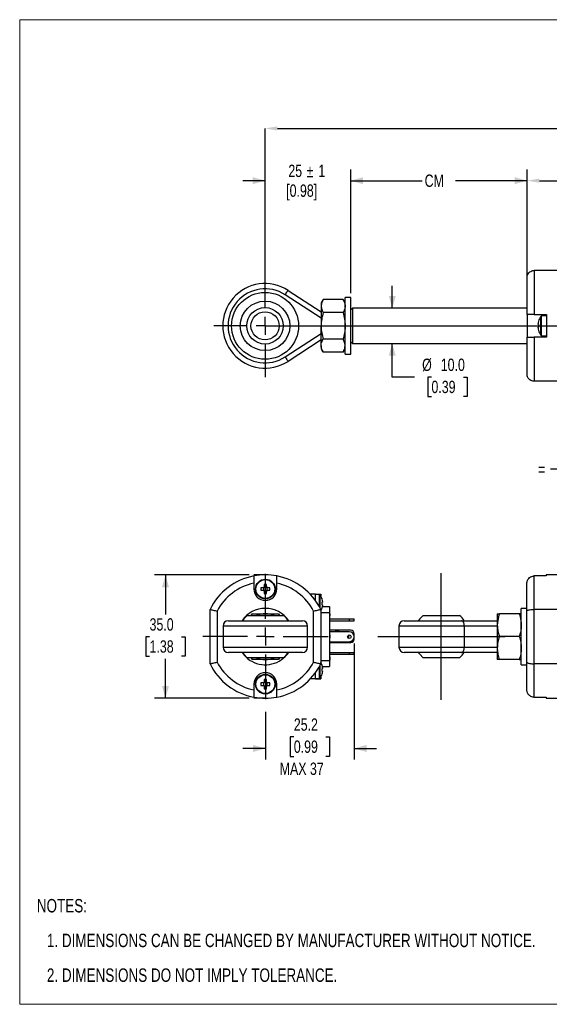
# Model space of a CAD drawing. Header units: millimetres. Extents: x 0 to 432, y 0 to 279.
# Tile 1 of 4: x 0 to 150, y 0 to 279. Entities that reach past the tile are written whole.
import ezdxf

# ---------------------------------------------------------------- set-up
doc = ezdxf.new("R2010")
doc.units = ezdxf.units.MM
doc.header["$PDSIZE"] = -1
doc.linetypes.add('CENTERX2', pattern=[20.32, 12.7, -2.54, 2.54, -2.54])
doc.layers.add('CENTER', color=40, linetype='CENTERX2')
doc.layers.add('DIMENSIONS', color=140, linetype='Continuous', lineweight=25)
doc.layers.add('TEXT', color=140, linetype='Continuous', lineweight=25)
doc.styles.add('SLDTEXTSTYLE0', font='TXT', dxfattribs={"width": 0.75})
doc.dimstyles.new('SLDDIMSTYLE0', dxfattribs={"dimtxt": 3.5, "dimasz": 3.5, "dimexe": 0, "dimexo": 0.0625, "dimgap": 0.875, "dimtad": 0, "dimtih": 1, "dimtoh": 1, "dimdec": 1, "dimrnd": 1e-09, "dimzin": 12, "dimdsep": 46, "dimtxsty": 'SLDTEXTSTYLE0', "dimsah": 1, "dimcen": 0.09, "dimadec": 0, "dimazin": 3, "dimtfac": 1, "dimtdec": 1, "dimtofl": 0, "dimtmove": 0, "dimatfit": 3, "dimfxl": 0, "dimfrac": 2, "dimtolj": 1, "dimtzin": 12, "dimarcsym": 0})
doc.dimstyles.new('SLDDIMSTYLE2', dxfattribs={"dimtxt": 3.5, "dimasz": 3.5, "dimexe": 0, "dimexo": 0.0625, "dimgap": 0.875, "dimtad": 0, "dimtih": 1, "dimtoh": 1, "dimdec": 1, "dimrnd": 1e-09, "dimzin": 4, "dimdsep": 46, "dimtxsty": 'SLDTEXTSTYLE0', "dimsah": 1, "dimcen": 0.09, "dimadec": 0, "dimazin": 1, "dimtfac": 1, "dimtdec": 1, "dimtmove": 0, "dimatfit": 0, "dimfxl": 0, "dimfrac": 2, "dimtolj": 1, "dimtzin": 12, "dimarcsym": 0})
doc.dimstyles.new('SLDDIMSTYLE4', dxfattribs={"dimtxt": 3.5, "dimasz": 3.5, "dimexe": 0, "dimexo": 0.0625, "dimgap": 0.875, "dimtad": 0, "dimtih": 1, "dimtoh": 1, "dimdec": 1, "dimrnd": 1e-09, "dimzin": 4, "dimdsep": 46, "dimtxsty": 'SLDTEXTSTYLE0', "dimsah": 1, "dimcen": 0.09, "dimadec": 0, "dimazin": 1, "dimtfac": 1, "dimtdec": 1, "dimtofl": 0, "dimtmove": 0, "dimatfit": 3, "dimfxl": 0, "dimfrac": 2, "dimtolj": 1, "dimtzin": 12, "dimarcsym": 0})
doc.dimstyles.new('SLDDIMSTYLE5', dxfattribs={"dimtxt": 3.5, "dimasz": 3.5, "dimexe": 0, "dimexo": 0.0625, "dimgap": 0.875, "dimtad": 0, "dimtih": 1, "dimtoh": 1, "dimdec": 1, "dimrnd": 1e-09, "dimzin": 12, "dimdsep": 46, "dimtxsty": 'SLDTEXTSTYLE0', "dimsah": 1, "dimcen": 0.09, "dimadec": 0, "dimazin": 3, "dimtfac": 1, "dimtdec": 1, "dimtmove": 0, "dimatfit": 0, "dimfxl": 0, "dimfrac": 2, "dimtolj": 1, "dimtzin": 12, "dimarcsym": 0})

# ---------------------------------------------------------------- blocks, each defined once
blk = doc.blocks.new('SW_NOTE_0_6')
at = {"layer": 'TEXT', "color": 0, "char_height": 3.81, "attachment_point": 1, "style": 'SLDTEXTSTYLE0'}
for s, insert in [('NOTES:', (0, 4.91)), ('1. DIMENSIONS CAN BE CHANGED BY MANUFACTURER WITHOUT NOTICE.', (2.86, -4.94)), ('2. DIMENSIONS DO NOT IMPLY TOLERANCE.', (2.86, -14.79))]:
    blk.add_mtext(s, dxfattribs=dict(at, insert=insert))
blk = doc.blocks.new('SW_BROKEN_VIEW_0')
at = {"color": 0}
for p, q in [((0, 0), (0, 35.99)), ((262.6, 36.15), (262.6, -0.17)), ((262.6, 30.22), (262.6, 5.77)), ((-17.99, 17.99), (17.99, 17.99)), ((244.44, 17.99), (280.76, 17.99)), ((262.6, 17.99), (257.55, -4.81)), ((262.6, 17.99), (267.66, -4.81))]:
    blk.add_line(p, q, dxfattribs=at)
blk = doc.blocks.new('_D_6')
at = {"layer": 'DIMENSIONS'}
for p, q in [((65.11, 121.85), (38.19, 121.85)), ((41.36, 121.85), (41.36, 110.64)), ((36.83, 104.32), (35.77, 104.32)), ((35.77, 104.32), (35.77, 98.77)), ((45.89, 104.32), (46.95, 104.32)), ((46.95, 104.32), (46.95, 98.77)), ((35.77, 98.77), (36.83, 98.77)), ((41.36, 86.85), (41.36, 98.05)), ((46.95, 98.77), (45.89, 98.77)), ((65.11, 86.85), (38.19, 86.85))]:
    blk.add_line(p, q, dxfattribs=at)
for points in [[(41.36, 121.85), (40.36, 118.35), (42.36, 118.35)], [(41.36, 86.85), (42.36, 90.35), (40.36, 90.35)]]:
    blk.add_solid(points, dxfattribs=at)
at = {"layer": 'DIMENSIONS', "char_height": 3.5, "attachment_point": 1, "style": 'SLDTEXTSTYLE0'}
for s, insert in [('35.0', (36.83, 109.54)), ('1.38', (36.83, 103.28))]:
    blk.add_mtext(s, dxfattribs=dict(at, insert=insert))
blk = doc.blocks.new('_D_7')
at = {"layer": 'DIMENSIONS'}
for p, q in [((94.88, 102.38), (94.88, 69.44)), ((69.68, 83.04), (69.68, 69.44)), ((77.75, 75.9), (76.68, 75.9)), ((76.68, 75.9), (76.68, 70.35)), ((86.8, 75.9), (87.87, 75.9)), ((87.87, 75.9), (87.87, 70.35)), ((69.68, 72.61), (63.33, 72.61)), ((76.68, 70.35), (77.75, 70.35)), ((87.87, 70.35), (86.8, 70.35)), ((94.88, 72.61), (101.23, 72.61))]:
    blk.add_line(p, q, dxfattribs=at)
for points in [[(69.68, 72.61), (66.18, 73.61), (66.18, 71.61)], [(94.88, 72.61), (98.38, 71.61), (98.38, 73.61)]]:
    blk.add_solid(points, dxfattribs=at)
at = {"layer": 'DIMENSIONS', "char_height": 3.5, "attachment_point": 1, "style": 'SLDTEXTSTYLE0'}
for s, insert in [('25.2', (77.75, 81.13)), ('0.99', (77.75, 74.86)), ('MAX 37', (73.75, 68.59))]:
    blk.add_mtext(s, dxfattribs=dict(at, insert=insert))
blk = doc.blocks.new('SW_CENTERMARKSYMBOL_0')
at = {"layer": 'CENTER', "color": 0}
for p, q in [((0, 5.08), (0, 20.04)), ((-5.08, 0), (-20.04, 0)), ((0, 0), (-2.54, 0)), ((0, 0), (0, 2.54)), ((0, 0), (0, -2.54)), ((0, 0), (2.54, 0)), ((5.08, 0), (20.04, 0)), ((0, -5.08), (0, -20.04))]:
    blk.add_line(p, q, dxfattribs=at)
blk = doc.blocks.new('SW_BROKEN_VIEW_1')
at = {"color": 0}
for p, q in [((313.69, 12), (316.56, 12)), ((0, 0), (167.85, 0)), ((90.26, 0), (90.26, -44.29)), ((93.6, 0), (93.6, -35.3)), ((97.2, 0), (97.2, -25.54)), ((180.55, 0), (313.69, 0)), ((252.1, -25.54), (252.1, 0)), ((256.47, -35.3), (256.47, 0)), ((261.09, -44.29), (261.09, 0)), ((316.56, -12), (313.69, -12))]:
    blk.add_line(p, q, dxfattribs=at)
blk = doc.blocks.new('_D_15')
at = {"layer": 'DIMENSIONS'}
for p, q in [((163.2, 155.95), (163.2, 148.63)), ((159.86, 151.81), (150.57, 151.81)), ((163.2, 151.81), (169.55, 151.81))]:
    blk.add_line(p, q, dxfattribs=at)
for points in [[(159.86, 151.81), (156.36, 152.81), (156.36, 150.81)], [(163.2, 151.81), (166.7, 150.81), (166.7, 152.81)]]:
    blk.add_solid(points, dxfattribs=at)
at = {"layer": 'DIMENSIONS', "insert": (147.03, 153.54), "char_height": 3.5, "attachment_point": 1, "style": 'SLDTEXTSTYLE0'}
blk.add_mtext('=', dxfattribs=at)
blk = doc.blocks.new('_D_18')
at = {"layer": 'DIMENSIONS'}
for p, q in [((93.9, 201.79), (93.9, 236.9)), ((143.9, 207.49), (143.9, 236.9)), ((93.9, 233.72), (114.15, 233.72)), ((143.9, 233.72), (123.65, 233.72))]:
    blk.add_line(p, q, dxfattribs=at)
for points in [[(93.9, 233.72), (97.4, 232.72), (97.4, 234.72)], [(143.9, 233.72), (140.4, 234.72), (140.4, 232.72)]]:
    blk.add_solid(points, dxfattribs=at)
at = {"layer": 'DIMENSIONS', "insert": (114.86, 235.46), "char_height": 3.5, "attachment_point": 1, "style": 'SLDTEXTSTYLE0'}
blk.add_mtext('CM', dxfattribs=at)
blk = doc.blocks.new('_D_19')
at = {"layer": 'DIMENSIONS'}
for p, q in [((69.6, 208.33), (69.6, 236.9)), ((93.9, 201.79), (93.9, 236.9)), ((69.6, 233.72), (63.25, 233.72)), ((93.9, 233.72), (100.25, 233.72))]:
    blk.add_line(p, q, dxfattribs=at)
for points in [[(69.6, 233.72), (66.1, 234.72), (66.1, 232.72)], [(93.9, 233.72), (97.4, 232.72), (97.4, 234.72)]]:
    blk.add_solid(points, dxfattribs=at)
at = {"layer": 'DIMENSIONS', "char_height": 3.5, "attachment_point": 1, "style": 'SLDTEXTSTYLE0'}
for s, insert in [('25', (76.2, 238.26)), ('%%p', (81.38, 238.21)), ('1', (84.71, 238.26)), ('[0.98]', (75.59, 232.65))]:
    blk.add_mtext(s, dxfattribs=dict(at, insert=insert))
blk = doc.blocks.new('_D_21')
at = {"layer": 'DIMENSIONS'}
for p, q in [((105.67, 197.52), (105.67, 203.87)), ((105.67, 177.99), (105.67, 187.52)), ((112.02, 177.99), (105.67, 177.99)), ((116.79, 177.99), (115.72, 177.99)), ((115.72, 177.99), (115.72, 172.44)), ((125.84, 177.99), (126.91, 177.99)), ((126.91, 177.99), (126.91, 172.44)), ((115.72, 172.44), (116.79, 172.44)), ((126.91, 172.44), (125.84, 172.44))]:
    blk.add_line(p, q, dxfattribs=at)
for points in [[(105.67, 197.52), (106.67, 201.02), (104.67, 201.02)], [(105.67, 187.52), (104.67, 184.02), (106.67, 184.02)]]:
    blk.add_solid(points, dxfattribs=at)
at = {"layer": 'DIMENSIONS', "char_height": 3.5, "attachment_point": 1, "style": 'SLDTEXTSTYLE0'}
for s, insert in [('%%c', (114.15, 183.22)), ('10.0', (119.43, 183.22)), ('0.39', (116.79, 176.95))]:
    blk.add_mtext(s, dxfattribs=dict(at, insert=insert))
blk = doc.blocks.new('_D_22')
at = {"layer": 'Defpoints', "color": 0}
for p in [(69.6, 248.54), (69.6, 207.06), (383.29, 207.06)]:
    blk.add_point(p, dxfattribs=at)
at = {"layer": 'DIMENSIONS', "color": 0, "lineweight": -2}
for p, q in [((69.6, 207.13), (69.6, 248.54)), ((73.1, 248.54), (208.25, 248.54)), ((379.79, 248.54), (223.13, 248.54)), ((383.29, 207.13), (383.29, 248.54))]:
    blk.add_line(p, q, dxfattribs=at)
at = {"layer": 'DIMENSIONS', "color": 0}
for points in [[(73.1, 249.12), (73.1, 247.95), (69.6, 248.54)], [(379.79, 249.12), (379.79, 247.95), (383.29, 248.54)]]:
    blk.add_solid(points, dxfattribs=at)
at = {"layer": 'DIMENSIONS', "color": 0, "insert": (215.69, 253.2), "char_height": 3.5, "attachment_point": 2, "style": 'SLDTEXTSTYLE0'}
blk.add_mtext('\\A1;639.5%%P\\P[25.17]  ', dxfattribs=at)
blk = doc.blocks.new('_D_23')
at = {"layer": 'Defpoints', "color": 0}
for p in [(143.9, 233.72), (143.9, 206.22), (360.59, 205.22)]:
    blk.add_point(p, dxfattribs=at)
at = {"layer": 'DIMENSIONS', "color": 0, "lineweight": -2}
for p, q in [((143.9, 206.29), (143.9, 233.72)), ((147.4, 233.72), (208.29, 233.72)), ((357.09, 233.72), (222.73, 233.72)), ((360.59, 205.29), (360.59, 233.72))]:
    blk.add_line(p, q, dxfattribs=at)
at = {"layer": 'DIMENSIONS', "color": 0}
for points in [[(147.4, 234.31), (147.4, 233.14), (143.9, 233.72)], [(357.09, 234.31), (357.09, 233.14), (360.59, 233.72)]]:
    blk.add_solid(points, dxfattribs=at)
at = {"layer": 'DIMENSIONS', "color": 0, "insert": (215.51, 238.39), "char_height": 3.5, "width": 10.5, "attachment_point": 2, "style": 'SLDTEXTSTYLE0'}
blk.add_mtext('\\A1;356.5\\P[14.03]', dxfattribs=at)
blk = doc.blocks.new('SW_CENTERMARKSYMBOL_1')
at = {"layer": 'CENTER', "color": 0}
for p, q in [((0, 5.08), (0, 14.54)), ((-5.08, 0), (-14.54, 0)), ((0, 0), (-2.54, 0)), ((0, 0), (0, 2.54)), ((0, 0), (0, -2.54)), ((0, 0), (2.54, 0)), ((5.08, 0), (14.54, 0)), ((0, -5.08), (0, -14.54))]:
    blk.add_line(p, q, dxfattribs=at)

msp = doc.modelspace()

# ---------------------------------------------------------------- linework, layer by layer
at = {"color": 7, "linetype": 'Continuous', "lineweight": 18}
for p, q in [((0, 0), (0, 279.4)), ((0, 279.4), (431.8, 279.4)), ((0, 0), (431.8, 0))]:
    msp.add_line(p, q, dxfattribs=at)
for p, q in [((145.89889, 208.22418), (145.89889, 195.77418)), ((155.3989, 208.22418), (145.89889, 208.22418)), ((143.8989, 195.77418), (143.8989, 206.22418)), ((85.49888, 194.73714), (75.30619, 201.33762)), ((76.12152, 202.59668), (85.49888, 196.52418)), ((86.07943, 200.02974), (85.49888, 199.02418)), ((85.49888, 199.02418), (85.49888, 198.15335)), ((91.71833, 200.02974), (86.07943, 200.02974)), ((92.29888, 199.02418), (91.71833, 200.02974)), ((93.89887, 200.52418), (92.29888, 200.52418)), ((92.29888, 188.66539), (92.29888, 200.52418)), ((93.89887, 188.66539), (93.89887, 200.52418)), ((85.49888, 198.15335), (85.49888, 192.52418)), ((91.71833, 196.27696), (86.07943, 196.27696)), ((94.39887, 197.52418), (93.89887, 197.02418)), ((143.8989, 197.52418), (94.39887, 197.52418)), ((94.39887, 197.5234), (94.39887, 187.52418)), ((145.89889, 195.77418), (143.8989, 195.77418)), ((143.8989, 195.77418), (143.8989, 189.27418)), ((145.89889, 195.77418), (149.39889, 195.77418)), ((149.39889, 195.77418), (149.39889, 189.27418)), ((147.04468, 192.89418), (147.04468, 193.08894)), ((147.18677, 192.89418), (147.04468, 192.89418)), ((147.77427, 192.52418), (147.77427, 195.1986)), ((149.39889, 195.32418), (148.0024, 195.32418)), ((148.0024, 192.52418), (148.0024, 195.32418)), ((75.30619, 183.71075), (85.49888, 190.31123)), ((85.49888, 186.89502), (85.49888, 192.52418)), ((147.04468, 191.95942), (147.04468, 192.15418)), ((147.04468, 192.15418), (147.18677, 192.15418)), ((147.77427, 189.84977), (147.77427, 192.52418)), ((148.0024, 189.72418), (148.0024, 192.52418)), ((85.49888, 188.52418), (76.12152, 182.45169)), ((91.71833, 188.77141), (86.07943, 188.77141)), ((92.29888, 184.52418), (92.29888, 188.66539)), ((93.89887, 184.52418), (93.89887, 188.66539)), ((93.89887, 188.02418), (94.39887, 187.52418)), ((94.39887, 187.52418), (143.8989, 187.52418)), ((143.8989, 178.82419), (143.8989, 189.27418)), ((143.8989, 189.27418), (145.89889, 189.27418)), ((145.89889, 189.27418), (145.89889, 176.82418)), ((149.39889, 189.27418), (145.89889, 189.27418)), ((148.0024, 189.72418), (149.39889, 189.72418)), ((85.49888, 186.89502), (85.49888, 186.02418)), ((85.49888, 186.02418), (86.07943, 185.01863)), ((91.71833, 185.01863), (86.07943, 185.01863)), ((91.71833, 185.01863), (92.29888, 186.02418)), ((92.29888, 184.52418), (93.89887, 184.52418)), ((155.3989, 176.82418), (145.89889, 176.82418)), ((145.87102, 121.54357), (145.87102, 112.07846)), ((149.37102, 121.54357), (145.87102, 121.54357)), ((155.37103, 121.848), (149.37102, 121.848)), ((149.37102, 121.848), (149.37102, 121.54357)), ((66.42709, 119.50344), (66.42709, 117.848)), ((69.11233, 118.218), (68.37075, 118.218)), ((68.37075, 117.478), (69.11233, 117.478)), ((69.1496, 118.218), (69.1496, 118.02378)), ((69.1496, 117.67222), (69.1496, 117.478)), ((69.30709, 119.15433), (69.30709, 118.41276)), ((69.50131, 118.37548), (69.30709, 118.37548)), ((70.04709, 118.37548), (69.85286, 118.37548)), ((70.04709, 118.41276), (70.04709, 119.15433)), ((70.20457, 118.02378), (70.20457, 118.218)), ((70.20457, 117.478), (70.20457, 117.67222)), ((70.98342, 118.218), (70.24185, 118.218)), ((70.24185, 117.478), (70.98342, 117.478)), ((72.92709, 117.848), (72.92709, 119.50344)), ((143.87103, 111.59783), (143.87103, 119.50344)), ((69.30709, 117.32052), (69.50131, 117.32052)), ((69.30709, 117.28324), (69.30709, 116.54167)), ((69.85286, 117.32052), (70.04709, 117.32052)), ((70.04709, 116.54167), (70.04709, 117.28324)), ((83.87709, 116.348), (82.41482, 116.348)), ((83.87709, 114.5759), (83.87709, 116.348)), ((83.87709, 116.348), (85.37708, 116.348)), ((84.98208, 116.248), (83.87709, 116.248)), ((84.98208, 116.248), (84.98208, 113.748)), ((85.17389, 116.15226), (85.17389, 113.748)), ((85.37708, 116.348), (85.37708, 115.85513)), ((53.97709, 96.61754), (53.97709, 112.07846)), ((84.98208, 113.748), (84.98208, 112.8337)), ((85.17389, 113.748), (85.17389, 112.47813)), ((85.37708, 112.07846), (85.37708, 96.61754)), ((85.92274, 114.118), (85.77509, 114.118)), ((85.77509, 113.378), (85.92274, 113.378)), ((85.77509, 112.54871), (85.79062, 112.54097)), ((85.85692, 112.848), (87.87709, 112.848)), ((85.92274, 114.29102), (85.92274, 114.118)), ((85.92274, 113.378), (85.92274, 113.20498)), ((87.87709, 112.848), (87.87709, 111.148)), ((143.87103, 112.348), (142.27104, 112.348)), ((142.27104, 96.348), (142.27104, 112.348)), ((155.37103, 112.07846), (145.87102, 112.07846)), ((145.87102, 112.07846), (145.87102, 96.61754)), ((55.97709, 111.59783), (55.97709, 97.09817)), ((64.50733, 110.348), (69.60521, 110.348)), ((65.63563, 110.348), (65.92431, 110.848)), ((69.60521, 110.348), (74.84684, 110.348)), ((73.42986, 110.848), (73.71854, 110.348)), ((83.37709, 97.09817), (83.37709, 111.59783)), ((85.37708, 111.148), (87.87709, 111.148)), ((87.87709, 111.148), (87.87709, 97.548)), ((88.07709, 110.79805), (87.87709, 110.79805)), ((88.07709, 110.67425), (87.87709, 110.67425)), ((88.07709, 110.25959), (87.87709, 110.25959)), ((87.87709, 109.348), (93.47709, 109.348)), ((88.07709, 110.67425), (88.07709, 110.79805)), ((93.47709, 109.348), (93.47709, 108.848)), ((93.47709, 109.348), (94.87709, 109.348)), ((94.87709, 108.848), (94.87709, 109.348)), ((114.40177, 110.348), (124.7408, 110.348)), ((135.47102, 110.848), (136.05159, 110.848)), ((135.47102, 110.848), (135.47102, 107.598)), ((141.69047, 110.848), (136.05159, 110.848)), ((142.27104, 110.848), (141.69047, 110.848)), ((143.87103, 97.09817), (143.87103, 111.59783)), ((57.67709, 107.348), (57.67709, 101.348)), ((81.67709, 107.348), (57.67709, 107.348)), ((59.17709, 108.848), (80.17709, 108.848)), ((81.67709, 101.348), (81.67709, 107.348)), ((87.87709, 108.848), (93.47709, 108.848)), ((93.47709, 108.848), (94.87709, 108.848)), ((107.57104, 107.348), (107.57104, 101.348)), ((126.09368, 107.348), (107.57104, 107.348)), ((109.07103, 108.848), (125.27835, 108.848)), ((125.27835, 108.848), (135.47102, 108.848)), ((126.09368, 107.348), (126.09368, 101.348)), ((135.47102, 107.348), (126.09368, 107.348)), ((135.47102, 107.598), (135.47102, 101.098)), ((93.87709, 106.148), (87.87709, 106.148)), ((93.47709, 105.698), (87.87709, 105.698)), ((88.07709, 104.94941), (87.87709, 104.94941)), ((88.07709, 104.87248), (87.87709, 104.87248)), ((88.07709, 104.4458), (87.87709, 104.4458)), ((88.07709, 104.0071), (87.87709, 104.0071)), ((88.07709, 103.98787), (87.87709, 103.98787)), ((94.87709, 103.648), (94.87709, 105.148)), ((141.69047, 104.348), (136.05159, 104.348)), ((57.67709, 101.348), (81.67709, 101.348)), ((87.87709, 102.898), (93.47709, 102.898)), ((87.87709, 102.648), (93.87709, 102.648)), ((107.57104, 101.348), (126.09368, 101.348)), ((126.09368, 101.348), (135.47102, 101.348)), ((135.47102, 101.098), (135.47102, 97.848)), ((80.17709, 99.848), (59.17709, 99.848)), ((74.84684, 98.348), (64.50733, 98.348)), ((65.63563, 98.348), (65.92431, 97.848)), ((73.71854, 98.348), (73.42986, 97.848)), ((87.87709, 99.848), (93.47709, 99.848)), ((87.87709, 99.348), (93.47709, 99.348)), ((88.07709, 98.60348), (87.87709, 98.60348)), ((88.07709, 98.58425), (87.87709, 98.58425)), ((88.07709, 98.12271), (87.87709, 98.12271)), ((93.47709, 99.848), (93.47709, 99.348)), ((93.47709, 99.848), (94.87709, 99.848)), ((93.47709, 99.348), (94.87709, 99.348)), ((94.87709, 99.348), (94.87709, 99.848)), ((125.27835, 99.848), (109.07103, 99.848)), ((124.74029, 98.348), (114.40128, 98.348)), ((135.47102, 99.848), (125.27835, 99.848)), ((136.05159, 97.848), (135.47102, 97.848)), ((141.69047, 97.848), (136.05159, 97.848)), ((141.69047, 97.848), (142.27104, 97.848)), ((84.98208, 95.8623), (84.98208, 94.948)), ((85.17389, 96.21787), (85.17389, 94.948)), ((85.37708, 97.548), (87.87709, 97.548)), ((85.92274, 95.318), (85.77509, 95.318)), ((85.85692, 95.848), (87.87709, 95.848)), ((85.92274, 95.49102), (85.92274, 95.318)), ((88.07709, 97.64194), (87.87709, 97.64194)), ((88.07709, 97.62271), (87.87709, 97.62271)), ((87.87709, 97.548), (87.87709, 95.848)), ((142.27104, 96.348), (143.87103, 96.348)), ((143.87103, 89.19256), (143.87103, 97.09817)), ((155.37103, 96.61754), (145.87102, 96.61754)), ((145.87102, 96.61754), (145.87102, 87.15243)), ((83.87709, 92.348), (82.41482, 92.348)), ((83.87709, 92.348), (83.87709, 94.1201)), ((83.87709, 92.448), (84.98208, 92.448)), ((83.87709, 92.348), (85.37708, 92.348)), ((84.98208, 94.948), (84.98208, 92.448)), ((85.17389, 94.948), (85.17389, 92.54374)), ((85.37708, 92.84087), (85.37708, 92.348)), ((85.77509, 94.578), (85.92274, 94.578)), ((85.79062, 93.74097), (85.77509, 93.74871)), ((85.92274, 94.578), (85.92274, 94.40498)), ((66.42709, 90.848), (66.42709, 89.19256)), ((69.11233, 91.218), (68.37075, 91.218)), ((68.37075, 90.478), (69.11233, 90.478)), ((69.1496, 91.218), (69.1496, 91.02378)), ((69.1496, 90.67222), (69.1496, 90.478)), ((69.30709, 92.15433), (69.30709, 91.41276)), ((69.50131, 91.37548), (69.30709, 91.37548)), ((69.30709, 90.32052), (69.50131, 90.32052)), ((69.30709, 90.28324), (69.30709, 89.54167)), ((70.04709, 91.37548), (69.85286, 91.37548)), ((69.85286, 90.32052), (70.04709, 90.32052)), ((70.04709, 91.41276), (70.04709, 92.15433)), ((70.04709, 89.54167), (70.04709, 90.28324)), ((70.20457, 91.02378), (70.20457, 91.218)), ((70.20457, 90.478), (70.20457, 90.67222)), ((70.98342, 91.218), (70.24185, 91.218)), ((70.24185, 90.478), (70.98342, 90.478)), ((72.92709, 89.19256), (72.92709, 90.848)), ((145.87102, 87.15243), (149.37102, 87.15243)), ((149.37102, 87.15243), (149.37102, 86.848)), ((149.37102, 86.848), (155.37103, 86.848))]:
    msp.add_line(p, q)
at = {"flags": 128}
for points in [[(75.30619, 201.33762), (75.46524, 201.58325), (75.61822, 201.81944), (75.75915, 202.03711), (75.88271, 202.22791), (75.98413, 202.38449), (76.05947, 202.50084), (76.10584, 202.57249), (76.12152, 202.59668)], [(147.18677, 191.21785), (147.1813, 191.21512), (147.17738, 191.21318), (147.17504, 191.21201), (147.17425, 191.21162)], [(75.30619, 183.71075), (75.46524, 183.46512), (75.61822, 183.22893), (75.75915, 183.01125), (75.88271, 182.82046), (75.98413, 182.66388), (76.05947, 182.54753), (76.10584, 182.47588), (76.12152, 182.45169)], [(85.77509, 114.94729), (85.78188, 114.95067), (85.78674, 114.9531), (85.78965, 114.95455), (85.79062, 114.95503)], [(64.50733, 110.348), (63.5571, 109.37515), (63.15969, 108.848)], [(114.40128, 110.348), (113.45105, 109.37515), (113.05365, 108.848)], [(126.09368, 107.348), (126.078, 107.64064), (126.03162, 107.92203), (125.95626, 108.18136), (125.85488, 108.40866), (125.73132, 108.5952), (125.59036, 108.73382), (125.43741, 108.81918), (125.27835, 108.848)], [(125.27835, 99.848), (125.43741, 99.87682), (125.59036, 99.96218), (125.73132, 100.1008), (125.85488, 100.28734), (125.95626, 100.51464), (126.03162, 100.77397), (126.078, 101.05536), (126.09368, 101.348)], [(63.15969, 99.848), (63.5571, 99.32085), (64.50733, 98.348)], [(113.05365, 99.848), (113.45105, 99.32085), (114.40128, 98.348)], [(85.77509, 96.14729), (85.78188, 96.15067), (85.78674, 96.1531), (85.78965, 96.15455), (85.79062, 96.15503)]]:
    msp.add_lwpolyline(points, dxfattribs=at)
for centre, radius in [((69.59889, 192.52419), 9.50001), ((69.59889, 192.52419), 7.02522), ((69.59888, 192.52419), 5.16976), ((69.59888, 192.52418), 4), ((69.67709, 117.848), 2.8), ((69.67709, 117.848), 2.67442), ((93.47709, 104.298), 0.5), ((69.67709, 90.848), 2.8), ((69.67709, 90.848), 2.67442)]:
    msp.add_circle(centre, radius)
for centre, radius, start, end in [((69.59888, 192.52418), 12, 57.0741084, 302.9258916), ((69.59888, 192.52418), 10.5, 57.0741379, 302.9258621), ((151.99812, 192.52428), 4.98552, 164.8108669, 173.4966671), ((151.99858, 192.52428), 4.99968, 147.6629581, 164.7808659), ((150.85605, 201.20941), 8.24085, 243.463119, 243.5603522), ((152.64839, 192.52418), 5.47414, 176.1243948, 183.8756052), ((148.00238, 195.05422), 0.26997, 89.9981061, 147.6676238), ((151.99811, 192.52409), 4.98551, 186.5033242, 195.1891351), ((151.99857, 192.52409), 4.99967, 195.2191197, 212.3370563), ((148.00238, 189.99415), 0.26997, 212.3321822, 270.0021328), ((69.67709, 104.348), 17.5, 100.7027797, 153.7850135), ((69.67709, 104.348), 17.5, 79.2972203, 100.7027797), ((69.67709, 104.348), 17.5, 26.2149865, 79.2972203), ((69.67709, 104.348), 15.5, 102.1034489, 152.1129008), ((69.67709, 117.848), 3.25, 180, 0), ((79.33922, 117.848), 10.97471, 178.0679709, 181.9320291), ((69.67709, 117.848), 0.67517, 123.2306279, 146.7693721), ((69.67709, 117.848), 0.67517, 213.2306279, 236.7693721), ((69.67709, 117.848), 0.556, 161.5697125, 198.4302875), ((69.67709, 117.848), 0.556, 138.2817896, 161.5697125), ((69.67709, 117.848), 0.556, 198.4302875, 221.7182104), ((69.67709, 117.848), 0.556, 131.7182104, 138.2817896), ((69.67709, 117.848), 0.556, 221.7182104, 228.2817896), ((69.67709, 108.18461), 10.97596, 88.0681911, 91.9318089), ((69.67709, 117.848), 0.556, 108.4302875, 131.7182104), ((69.67709, 117.848), 0.556, 228.2817896, 251.5697125), ((69.67709, 117.848), 0.556, 71.5697125, 108.4302875), ((69.67709, 117.848), 0.556, 48.2817896, 71.5697125), ((69.67709, 117.848), 0.556, 288.4302875, 311.7182104), ((69.67709, 117.848), 0.67517, 33.2306279, 56.7693721), ((69.67709, 117.848), 0.556, 41.7182104, 48.2817896), ((69.67709, 117.848), 0.67517, 303.2306279, 326.7693721), ((69.67709, 117.848), 0.556, 311.7182104, 318.2817896), ((69.67709, 117.848), 0.556, 18.4302875, 41.7182104), ((69.67709, 117.848), 0.556, 318.2817896, 341.5697125), ((69.67709, 117.848), 0.556, 341.5697125, 18.4302875), ((60.01495, 117.848), 10.97471, 358.0679709, 1.9320291), ((69.67709, 104.348), 15.5, 27.8870992, 77.8965511), ((69.67709, 127.50939), 10.97396, 268.0678386, 271.9321614), ((69.67709, 117.848), 0.556, 251.5697125, 288.4302875), ((84.98208, 116.008), 0.24, 36.9461269, 90), ((81.97709, 113.748), 4, 17.5632441, 36.9461269), ((81.97709, 113.748), 3.98285, 7.8360463, 17.5244473), ((69.67709, 104.348), 8, 34.2288663, 145.7711337), ((81.97709, 113.748), 4, 328.2116694, 342.4367559), ((81.37774, 113.748), 4.41289, 355.1903709, 4.8096291), ((81.97709, 113.748), 3.98285, 342.4755527, 352.1639537), ((69.67709, 104.348), 6.5, 90, 112.6198649), ((69.67709, 104.348), 6.5, 67.3801351, 90), ((69.67709, 104.348), 7.92, 34.6235355, 49.2509456), ((119.57206, 104.34894), 7.91862, 34.6221964, 49.2521618), ((59.17709, 107.348), 1.5, 90, 180), ((80.17709, 107.348), 1.5, 360, 90), ((109.07104, 107.34799), 1.50001, 90.0005573, 179.9996028), ((90.07709, 104.398), 1.5, 60.0735651, 119.9264349), ((90.07709, 104.398), 1.45, 63.7084447, 116.2915553), ((92.87709, 104.398), 0.5, 298.0026467, 43.0727089), ((93.47709, 104.298), 1.4, 270, 90), ((93.87709, 105.148), 1, 0, 90), ((93.87709, 103.648), 1, 270, 0), ((59.17709, 101.348), 1.5, 180, 270), ((80.17709, 101.348), 1.5, 270, 0), ((109.07104, 101.34801), 1.50001, 180.0003972, 269.9994427), ((69.67709, 104.348), 8, 214.2288663, 241.1610289), ((69.67709, 104.348), 8, 241.1610289, 325.7711337), ((69.67709, 104.348), 6.5, 247.3801351, 270), ((69.67709, 104.348), 6.5, 270, 292.6198649), ((69.67709, 104.348), 7.92, 310.7490544, 325.3764645), ((119.57149, 104.34757), 7.91938, 310.7485424, 325.3770993), ((69.67709, 104.348), 17.5, 206.2149865, 259.2972203), ((69.67709, 104.348), 15.5, 207.8870992, 257.8965511), ((69.67709, 104.348), 15.5, 282.1034489, 332.1129008), ((69.67709, 104.348), 17.5, 280.7027797, 333.7850135), ((81.97709, 94.948), 4, 17.5632441, 31.7883306), ((81.97709, 94.948), 3.98285, 7.8360463, 17.5244473), ((81.37774, 94.948), 4.41289, 355.1903709, 4.8096291), ((69.67709, 90.848), 3.25, 0, 180), ((84.98208, 92.688), 0.24, 270, 323.0538731), ((81.97709, 94.948), 4, 323.0538731, 342.4367559), ((81.97709, 94.948), 3.98285, 342.4755527, 352.1639537), ((79.33922, 90.848), 10.97471, 178.0679709, 181.9320291), ((69.67709, 90.848), 0.67517, 123.2306279, 146.7693721), ((69.67709, 90.848), 0.67517, 213.2306279, 236.7693721), ((69.67709, 90.848), 0.556, 161.5697125, 198.4302875), ((69.67709, 90.848), 0.556, 138.2817896, 161.5697125), ((69.67709, 90.848), 0.556, 198.4302875, 221.7182104), ((69.67709, 90.848), 0.556, 131.7182104, 138.2817896), ((69.67709, 90.848), 0.556, 221.7182104, 228.2817896), ((69.67709, 81.18661), 10.97396, 88.0678386, 91.9321614), ((69.67709, 90.848), 0.556, 108.4302875, 131.7182104), ((69.67709, 90.848), 0.556, 228.2817896, 251.5697125), ((69.67709, 100.51139), 10.97596, 268.0681911, 271.9318089), ((69.67709, 90.848), 0.556, 71.5697125, 108.4302875), ((69.67709, 90.848), 0.556, 251.5697125, 288.4302875), ((69.67709, 90.848), 0.556, 48.2817896, 71.5697125), ((69.67709, 90.848), 0.556, 288.4302875, 311.7182104), ((69.67709, 90.848), 0.67517, 33.2306279, 56.7693721), ((69.67709, 90.848), 0.556, 41.7182104, 48.2817896), ((69.67709, 90.848), 0.67517, 303.2306279, 326.7693721), ((69.67709, 90.848), 0.556, 311.7182104, 318.2817896), ((69.67709, 90.848), 0.556, 18.4302875, 41.7182104), ((69.67709, 90.848), 0.556, 318.2817896, 341.5697125), ((69.67709, 90.848), 0.556, 341.5697125, 18.4302875), ((60.01495, 90.848), 10.97471, 358.0679709, 1.9320291), ((69.67709, 104.348), 17.5, 259.2972203, 280.7027797)]:
    msp.add_arc(centre, radius, start, end)
for centre, major_axis, start_param, end_param in [((69.60812, 117.848), (0.49169, 0), 2.772178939, 3.511006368), ((69.67709, 117.91696), (0, 0.49169), 5.913771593, 6.652599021), ((69.74605, 117.848), (0.49169, 0), 5.913771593, 6.652599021), ((69.67709, 117.77904), (0, 0.49169), 2.772178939, 3.511006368), ((69.60812, 90.848), (0.49169, 0), 2.772178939, 3.511006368), ((69.67709, 90.91696), (0, 0.49169), 5.913771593, 6.652599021), ((69.67709, 90.77904), (0, 0.49169), 2.772178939, 3.511006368), ((69.74605, 90.848), (0.49169, 0), 5.913771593, 6.652599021)]:
    msp.add_ellipse(centre, major_axis=major_axis, ratio=0.990115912, start_param=start_param, end_param=end_param)
for points, knots in [([(143.8989, 206.22418), (143.89891, 206.22842), (143.89911, 206.39344), (143.94899, 206.78124), (144.19595, 207.34292), (144.6517, 207.83128), (145.23933, 208.16072), (145.67861, 208.20299), (145.89889, 208.22418)], [0, 0, 0, 0, 0.004057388, 0.158252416, 0.371102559, 0.580638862, 0.789707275, 1, 1, 1, 1]), ([(86.07943, 200.02974), (85.91733, 199.72995), (85.5997, 199.14252), (85.53202, 198.4785), (85.49888, 198.15335)], [0, 0, 0, 0, 0.510326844, 1, 1, 1, 1]), ([(91.71833, 200.02974), (91.88042, 199.72995), (92.19806, 199.14252), (92.26574, 198.4785), (92.29888, 198.15335)], [0, 0, 0, 0, 0.510326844, 1, 1, 1, 1]), ([(85.49888, 198.15335), (85.49956, 198.10888), (85.50476, 197.76788), (85.64277, 197.108), (85.93025, 196.56087), (86.07943, 196.27696)], [0, 0, 0, 0, 0.067299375, 0.5160264, 1, 1, 1, 1]), ([(86.07943, 196.27696), (85.91717, 195.66749), (85.58968, 194.43738), (85.52933, 193.16577), (85.49888, 192.52418)], [0, 0, 0, 0, 0.495457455, 1, 1, 1, 1]), ([(92.29888, 198.15335), (92.2982, 198.10888), (92.29299, 197.76788), (92.15499, 197.108), (91.8675, 196.56087), (91.71833, 196.27696)], [0, 0, 0, 0, 0.067299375, 0.5160264, 1, 1, 1, 1]), ([(91.71833, 196.27696), (91.88058, 195.66749), (92.20807, 194.43738), (92.26843, 193.16577), (92.29888, 192.52418)], [0, 0, 0, 0, 0.495457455, 1, 1, 1, 1]), ([(85.49888, 192.52418), (85.49957, 192.43525), (85.50482, 191.76163), (85.63163, 190.49153), (85.92925, 189.34827), (86.07943, 188.77141)], [0, 0, 0, 0, 0.070076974, 0.530778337, 1, 1, 1, 1]), ([(92.29888, 192.52418), (92.29818, 192.43525), (92.29294, 191.76163), (92.16613, 190.49153), (91.8685, 189.34827), (91.71833, 188.77141)], [0, 0, 0, 0, 0.070076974, 0.530778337, 1, 1, 1, 1]), ([(85.49888, 186.89502), (85.50815, 187.06667), (85.54393, 187.72931), (85.85152, 188.32788), (86.07943, 188.77141)], [0, 0, 0, 0, 0.259033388, 1, 1, 1, 1]), ([(92.29888, 186.89502), (92.28961, 187.06667), (92.25382, 187.72931), (91.94624, 188.32788), (91.71833, 188.77141)], [0, 0, 0, 0, 0.259033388, 1, 1, 1, 1]), ([(86.07943, 185.01863), (85.99188, 185.17463), (85.66808, 185.75158), (85.57025, 186.41268), (85.49888, 186.89502)], [0, 0, 0, 0, 0.270391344, 1, 1, 1, 1]), ([(91.71833, 185.01863), (91.80589, 185.17463), (92.12973, 185.75157), (92.22752, 186.41267), (92.29888, 186.89502)], [0, 0, 0, 0, 0.27039736, 1, 1, 1, 1]), ([(145.89889, 176.82418), (145.67861, 176.84538), (145.23933, 176.88765), (144.6517, 177.21709), (144.19595, 177.70545), (143.94899, 178.26712), (143.89911, 178.65493), (143.89891, 178.81995), (143.8989, 178.82419)], [0, 0, 0, 0, 0.210292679, 0.419361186, 0.628897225, 0.841747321, 0.995942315, 1, 1, 1, 1]), ([(66.42709, 121.54357), (66.42709, 121.52405), (66.42709, 121.4839), (66.42709, 121.16137), (66.42709, 120.66707), (66.42709, 120.08437), (66.42709, 119.68074), (66.42709, 119.50344)], [0, 0, 0, 0, 0.197675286, 0.406719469, 0.617655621, 0.832060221, 1, 1, 1, 1]), ([(72.92709, 119.50344), (72.92709, 119.52746), (72.92709, 119.78573), (72.92709, 120.27736), (72.92709, 120.88456), (72.92709, 121.32363), (72.92709, 121.52129), (72.92709, 121.53808), (72.92709, 121.54357)], [0, 0, 0, 0, 0.022801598, 0.245254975, 0.466210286, 0.683434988, 0.896516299, 1, 1, 1, 1]), ([(143.87103, 119.50344), (143.8713, 119.52746), (143.87414, 119.78573), (143.97698, 120.27736), (144.34382, 120.88456), (144.88661, 121.32363), (145.42834, 121.52129), (145.76196, 121.53808), (145.87102, 121.54357)], [0, 0, 0, 0, 0.022801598, 0.245254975, 0.466210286, 0.683434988, 0.896516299, 1, 1, 1, 1]), ([(69.26207, 118.218), (69.2536, 118.218), (69.20703, 118.218), (69.15788, 118.218), (69.11789, 118.218), (69.11233, 118.218)], [0, 0, 0, 0, 0.1606176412, 0.8832494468, 1, 1, 1, 1]), ([(69.11233, 117.478), (69.11789, 117.478), (69.15788, 117.478), (69.20703, 117.478), (69.2536, 117.478), (69.26207, 117.478)], [0, 0, 0, 0, 0.1167505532, 0.8393823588, 1, 1, 1, 1]), ([(69.30709, 118.41276), (69.30709, 118.4072), (69.30709, 118.3672), (69.30709, 118.31805), (69.30709, 118.27148), (69.30709, 118.26301)], [0, 0, 0, 0, 0.116750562, 0.839382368, 1, 1, 1, 1]), ([(69.30709, 117.43299), (69.30709, 117.42452), (69.30709, 117.37794), (69.30709, 117.3288), (69.30709, 117.2888), (69.30709, 117.28324)], [0, 0, 0, 0, 0.160617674, 0.883249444, 1, 1, 1, 1]), ([(70.04709, 118.26301), (70.04709, 118.27148), (70.04709, 118.31805), (70.04709, 118.3672), (70.04709, 118.4072), (70.04709, 118.41276)], [0, 0, 0, 0, 0.160617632, 0.883249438, 1, 1, 1, 1]), ([(70.04709, 117.28324), (70.04709, 117.2888), (70.04709, 117.3288), (70.04709, 117.37794), (70.04709, 117.42452), (70.04709, 117.43299)], [0, 0, 0, 0, 0.116750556, 0.839382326, 1, 1, 1, 1]), ([(70.24185, 118.218), (70.23628, 118.218), (70.19629, 118.218), (70.14714, 118.218), (70.10057, 118.218), (70.0921, 118.218)], [0, 0, 0, 0, 0.1167505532, 0.8393823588, 1, 1, 1, 1]), ([(70.0921, 117.478), (70.10057, 117.478), (70.14714, 117.478), (70.19629, 117.478), (70.23628, 117.478), (70.24185, 117.478)], [0, 0, 0, 0, 0.1606176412, 0.8832494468, 1, 1, 1, 1]), ([(53.97709, 112.07846), (53.99838, 112.07351), (54.04095, 112.06361), (54.37186, 111.98619), (54.86094, 111.87024), (55.42153, 111.73491), (55.80798, 111.6398), (55.97285, 111.59888), (55.97709, 111.59783)], [0, 0, 0, 0, 0.207458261, 0.41483287, 0.624507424, 0.839407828, 0.995878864, 1, 1, 1, 1]), ([(83.37709, 111.59783), (83.38132, 111.59888), (83.54619, 111.6398), (83.93264, 111.73491), (84.49323, 111.87024), (84.98231, 111.98619), (85.31322, 112.06361), (85.35579, 112.07351), (85.37708, 112.07846)], [0, 0, 0, 0, 0.0041211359, 0.1605921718, 0.3754925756, 0.58516713, 0.792541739, 1, 1, 1, 1]), ([(143.87103, 111.59783), (143.87104, 111.59888), (143.87125, 111.64421), (143.96488, 111.77888), (144.24844, 111.89058), (144.68348, 111.9982), (145.24481, 112.06473), (145.6546, 112.07371), (145.87102, 112.07846)], [0, 0, 0, 0, 0.001477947, 0.063745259, 0.207482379, 0.423216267, 0.695383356, 1, 1, 1, 1]), ([(65.92431, 110.848), (66.53378, 110.848), (67.76389, 110.848), (69.0355, 110.848), (69.67709, 110.848)], [0, 0, 0, 0, 0.495457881, 1, 1, 1, 1]), ([(69.67709, 110.848), (69.76602, 110.848), (70.43964, 110.848), (71.70974, 110.848), (72.853, 110.848), (73.42986, 110.848)], [0, 0, 0, 0, 0.070076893, 0.5307778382, 1, 1, 1, 1]), ([(88.07709, 110.25959), (88.07709, 110.35317), (88.07709, 110.52016), (88.07709, 110.6272), (88.07709, 110.67425)], [0, 0, 0, 0, 0.560427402, 1, 1, 1, 1]), ([(136.05159, 110.848), (135.96395, 110.57546), (135.62572, 109.52358), (135.53686, 108.4175), (135.47102, 107.598)], [0, 0, 0, 0, 0.259100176, 1, 1, 1, 1]), ([(141.69047, 110.848), (141.7781, 110.57546), (142.11631, 109.52357), (142.20519, 108.41749), (142.27104, 107.598)], [0, 0, 0, 0, 0.259099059, 1, 1, 1, 1]), ([(135.47102, 107.598), (135.47972, 107.30226), (135.51224, 106.19671), (135.82355, 105.12963), (136.05159, 104.348)], [0, 0, 0, 0, 0.2675012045, 1, 1, 1, 1]), ([(142.27104, 107.598), (142.26234, 107.30226), (142.22982, 106.19671), (141.91851, 105.12963), (141.69047, 104.348)], [0, 0, 0, 0, 0.2675012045, 1, 1, 1, 1]), ([(88.07709, 104.4458), (88.07709, 104.50532), (88.07709, 104.62426), (88.07709, 104.76874), (88.07709, 104.85607), (88.07709, 104.86701), (88.07709, 104.87248)], [0, 0, 0, 0, 0.280184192, 0.559854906, 0.779999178, 1, 1, 1, 1]), ([(88.07709, 104.0071), (88.07709, 104.02188), (88.07709, 104.0514), (88.07709, 104.16447), (88.07709, 104.30458), (88.07709, 104.3987), (88.07709, 104.4458)], [0, 0, 0, 0, 0.280253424, 0.559522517, 0.779592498, 1, 1, 1, 1]), ([(136.05159, 104.348), (135.88934, 103.82116), (135.56303, 102.76161), (135.50181, 101.65458), (135.47102, 101.098)], [0, 0, 0, 0, 0.497232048, 1, 1, 1, 1]), ([(141.69047, 104.348), (141.85272, 103.82116), (142.17903, 102.76161), (142.24025, 101.65458), (142.27104, 101.098)], [0, 0, 0, 0, 0.497232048, 1, 1, 1, 1]), ([(135.47102, 101.098), (135.47171, 101.02098), (135.47695, 100.4368), (135.60511, 99.33161), (135.90152, 98.34667), (136.05159, 97.848)], [0, 0, 0, 0, 0.0697477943, 0.5290139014, 1, 1, 1, 1]), ([(142.27104, 101.098), (142.27034, 101.02098), (142.26506, 100.4368), (142.13696, 99.33161), (141.84055, 98.34667), (141.69047, 97.848)], [0, 0, 0, 0, 0.0697478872, 0.5290136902, 1, 1, 1, 1]), ([(69.67709, 97.848), (69.58815, 97.848), (68.91453, 97.848), (67.64443, 97.848), (66.50117, 97.848), (65.92431, 97.848)], [0, 0, 0, 0, 0.070076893, 0.5307778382, 1, 1, 1, 1]), ([(73.42986, 97.848), (72.82039, 97.848), (71.59028, 97.848), (70.31867, 97.848), (69.67709, 97.848)], [0, 0, 0, 0, 0.4954578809, 1, 1, 1, 1]), ([(88.07709, 98.12271), (88.07709, 98.18816), (88.07709, 98.31874), (88.07709, 98.47501), (88.07709, 98.57036), (88.07709, 98.57962), (88.07709, 98.58425)], [0, 0, 0, 0, 0.280481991, 0.559643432, 0.779748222, 1, 1, 1, 1]), ([(88.07709, 97.64194), (88.07709, 97.65303), (88.07709, 97.67516), (88.07709, 97.80403), (88.07709, 97.96502), (88.07709, 98.0701), (88.07709, 98.12271)], [0, 0, 0, 0, 0.28023449, 0.558892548, 0.779131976, 1, 1, 1, 1]), ([(53.97709, 96.61754), (53.99838, 96.62249), (54.04095, 96.63239), (54.37186, 96.70981), (54.86094, 96.82576), (55.42153, 96.96109), (55.80798, 97.0562), (55.97285, 97.09712), (55.97709, 97.09817)], [0, 0, 0, 0, 0.207458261, 0.41483287, 0.624507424, 0.839407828, 0.995878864, 1, 1, 1, 1]), ([(83.37709, 97.09817), (83.38132, 97.09712), (83.54619, 97.0562), (83.93264, 96.96109), (84.49323, 96.82576), (84.98231, 96.70981), (85.31322, 96.63239), (85.35579, 96.62249), (85.37708, 96.61754)], [0, 0, 0, 0, 0.0041211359, 0.1605921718, 0.3754925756, 0.58516713, 0.792541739, 1, 1, 1, 1]), ([(143.87103, 97.09817), (143.87104, 97.09712), (143.87125, 97.05179), (143.96488, 96.91712), (144.24844, 96.80542), (144.68348, 96.6978), (145.24481, 96.63127), (145.6546, 96.62229), (145.87102, 96.61754)], [0, 0, 0, 0, 0.001477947, 0.063745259, 0.207482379, 0.423216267, 0.695383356, 1, 1, 1, 1]), ([(69.26207, 91.218), (69.2536, 91.218), (69.20703, 91.218), (69.15788, 91.218), (69.11789, 91.218), (69.11233, 91.218)], [0, 0, 0, 0, 0.1606176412, 0.8832494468, 1, 1, 1, 1]), ([(69.11233, 90.478), (69.11789, 90.478), (69.15788, 90.478), (69.20703, 90.478), (69.2536, 90.478), (69.26207, 90.478)], [0, 0, 0, 0, 0.1167505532, 0.8393823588, 1, 1, 1, 1]), ([(69.30709, 91.41276), (69.30709, 91.4072), (69.30709, 91.3672), (69.30709, 91.31806), (69.30709, 91.27148), (69.30709, 91.26301)], [0, 0, 0, 0, 0.116750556, 0.839382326, 1, 1, 1, 1]), ([(69.30709, 90.43299), (69.30709, 90.42452), (69.30709, 90.37795), (69.30709, 90.3288), (69.30709, 90.2888), (69.30709, 90.28324)], [0, 0, 0, 0, 0.160617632, 0.883249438, 1, 1, 1, 1]), ([(70.04709, 91.26301), (70.04709, 91.27148), (70.04709, 91.31806), (70.04709, 91.3672), (70.04709, 91.4072), (70.04709, 91.41276)], [0, 0, 0, 0, 0.160617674, 0.883249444, 1, 1, 1, 1]), ([(70.04709, 90.28324), (70.04709, 90.2888), (70.04709, 90.3288), (70.04709, 90.37795), (70.04709, 90.42452), (70.04709, 90.43299)], [0, 0, 0, 0, 0.116750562, 0.839382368, 1, 1, 1, 1]), ([(70.24185, 91.218), (70.23628, 91.218), (70.19629, 91.218), (70.14714, 91.218), (70.10057, 91.218), (70.0921, 91.218)], [0, 0, 0, 0, 0.1167505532, 0.8393823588, 1, 1, 1, 1]), ([(70.0921, 90.478), (70.10057, 90.478), (70.14714, 90.478), (70.19629, 90.478), (70.23628, 90.478), (70.24185, 90.478)], [0, 0, 0, 0, 0.1606176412, 0.8832494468, 1, 1, 1, 1]), ([(66.42709, 89.19256), (66.42709, 88.97339), (66.42709, 88.52011), (66.42709, 87.97764), (66.42709, 87.54051), (66.42709, 87.23834), (66.42709, 87.15348), (66.42709, 87.15247), (66.42709, 87.15243)], [0, 0, 0, 0, 0.207251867, 0.428637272, 0.570287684, 0.780959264, 0.991705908, 1, 1, 1, 1]), ([(72.92709, 87.15243), (72.92709, 87.15723), (72.92709, 87.17237), (72.92709, 87.32629), (72.92709, 87.64923), (72.92709, 88.10329), (72.92709, 88.67317), (72.92709, 89.04677), (72.92709, 89.19256)], [0, 0, 0, 0, 0.096826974, 0.305553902, 0.430145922, 0.646077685, 0.861888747, 1, 1, 1, 1]), ([(145.87102, 87.15243), (145.76892, 87.15723), (145.44672, 87.17237), (145.0075, 87.32629), (144.52407, 87.64923), (144.13576, 88.10329), (143.90338, 88.67317), (143.88011, 89.04677), (143.87103, 89.19256)], [0, 0, 0, 0, 0.096826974, 0.305553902, 0.430145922, 0.646077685, 0.861888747, 1, 1, 1, 1])]:
    msp.add_open_spline(points, degree=3, knots=knots)
at = {"layer": 'DIMENSIONS'}
for p, q in [((69.67709, 121.848), (66.3805, 121.848)), ((69.67709, 86.848), (66.3805, 86.848))]:
    msp.add_line(p, q, dxfattribs=at)

# ---------------------------------------------------------------- block references
at = {"color": 7, "linetype": 'Continuous'}
for name, p in [('SW_BROKEN_VIEW_1', (69.5989, 192.52418)), ('SW_BROKEN_VIEW_0', (119.57103, 86.35531))]:
    msp.add_blockref(name, p, dxfattribs=at)
at = {"layer": 'CENTER'}
for name, p in [('SW_CENTERMARKSYMBOL_1', (69.5989, 192.52418)), ('SW_CENTERMARKSYMBOL_0', (69.67709, 104.348))]:
    msp.add_blockref(name, p, dxfattribs=at)
at = {"layer": 'TEXT'}
msp.add_blockref('SW_NOTE_0_6', (4.85591, 24.97303), dxfattribs=at)

# ---------------------------------------------------------------- dimensions: what is measured, and where the dimension line sits
at = {"layer": 'DIMENSIONS'}
for base, p1, p2, text, dimstyle, picture, middle in [((69.59889, 248.53623), (383.2881, 207.06418), (69.59889, 207.06418), '639.5%%P\\P[25.17]  ', 'SLDDIMSTYLE0', '_D_22', (215.69222, 248.53623)), ((69.59889, 233.72418), (93.89889, 200.52418), (69.59889, 207.06418), '25%%p1\\P[0.98]', 'SLDDIMSTYLE5', '_D_19', (81.74889, 233.72418)), ((143.89889, 233.72418), (360.5881, 205.22418), (143.89889, 206.22418), '356.5\\P[14.03]', 'SLDDIMSTYLE0', '_D_23', (215.51292, 233.72418)), ((143.89889, 233.72418), (93.89889, 200.52418), (143.89889, 206.22418), 'CM', 'SLDDIMSTYLE0', '_D_18', (118.89889, 233.72418)), ((159.86231, 151.80961), (163.20187, 157.22044), (159.86231, 148.22934), '=', 'SLDDIMSTYLE5', '_D_15', (148.44179, 151.80961)), ((94.87709, 72.61111), (69.67709, 84.308), (94.87709, 103.648), '<>\\PMAX 37', 'SLDDIMSTYLE5', '_D_7', (82.27709, 72.61111))]:
    dim = msp.add_linear_dim(base=base, p1=p1, p2=p2, text=text, dimstyle=dimstyle, dxfattribs=at)
    dim.commit()
    dim.dimension.update_dxf_attribs({"geometry": picture, "text_midpoint": middle, "dimtype": 160})
dim = msp.add_linear_dim(base=(105.67222, 187.52418), p1=(94.39889, 197.52418), p2=(94.39889, 187.52418), angle=90, text='%%c<>', dimstyle='SLDDIMSTYLE2', dxfattribs=at)
dim.commit()
dim.dimension.update_dxf_attribs({"geometry": '_D_21', "text_midpoint": (105.67222, 177.99307), "dimtype": 160})
dim = msp.add_linear_dim(base=(41.36019, 86.848), p1=(66.3805, 121.848), p2=(66.3805, 86.848), angle=90, dimstyle='SLDDIMSTYLE4', dxfattribs=at)
dim.commit()
dim.dimension.update_dxf_attribs({"geometry": '_D_6', "text_midpoint": (41.36019, 104.348), "dimtype": 160})

doc.saveas('drawing.dxf')
